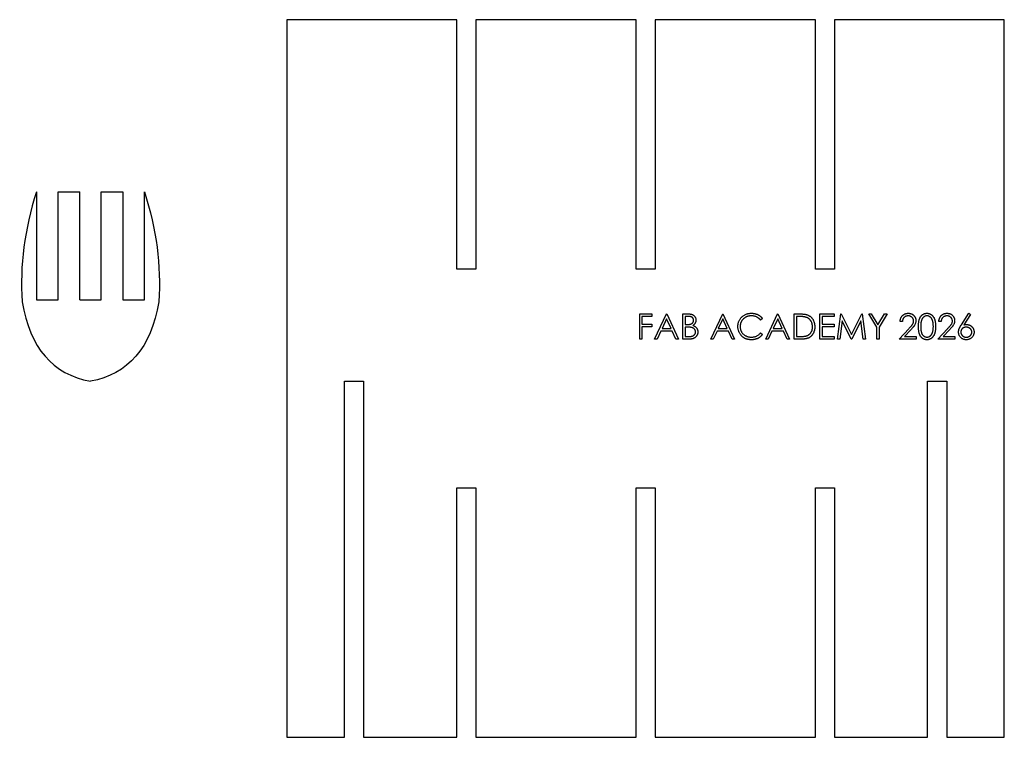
# Model space of a CAD drawing. Header units: millimetres. Extents: x 1 to 240, y 0 to 584.
import ezdxf

# ---------------------------------------------------------------- set-up
doc = ezdxf.new("R2010")
doc.units = ezdxf.units.MM

msp = doc.modelspace()

# ---------------------------------------------------------------- linework, layer by layer
at = {"color": 7, "linetype": 'Continuous', "lineweight": 25}
for p, q in [((91.14, 584.26), (67.55, 584.26)), ((67.55, 584.26), (67.55, 484.61)), ((91.14, 549.61), (91.14, 584.26)), ((93.79, 584.26), (93.79, 549.61)), ((116.05, 584.26), (93.79, 584.26)), ((116.05, 549.61), (116.05, 584.26)), ((118.7, 584.26), (118.7, 549.61)), ((140.97, 584.26), (118.7, 584.26)), ((140.97, 549.61), (140.97, 584.26)), ((143.62, 584.26), (143.62, 549.61)), ((167.2, 584.26), (143.62, 584.26)), ((167.2, 484.61), (167.2, 584.26)), ((32.78, 560.34), (32.78, 545.34)), ((35.78, 545.34), (35.78, 560.34)), ((35.78, 560.34), (38.78, 560.34)), ((38.78, 545.34), (38.78, 560.34)), ((41.78, 545.34), (41.78, 560.34)), ((41.78, 560.34), (44.78, 560.34)), ((44.78, 560.34), (44.78, 545.34)), ((47.78, 545.34), (47.78, 560.34)), ((93.79, 549.61), (91.14, 549.61)), ((118.7, 549.61), (116.05, 549.61)), ((143.62, 549.61), (140.97, 549.61)), ((32.78, 545.34), (35.78, 545.34)), ((38.78, 545.34), (41.78, 545.34)), ((44.78, 545.34), (47.78, 545.34)), ((116.56, 543.4), (118.26, 543.4)), ((116.56, 539.9), (116.56, 543.4)), ((118.26, 543.04), (116.87, 543.04)), ((116.87, 543.04), (116.87, 541.97)), ((118.26, 543.4), (118.26, 543.04)), ((118.62, 539.9), (120.28, 543.4)), ((120.28, 543.4), (120.33, 543.4)), ((120.33, 543.4), (121.94, 539.9)), ((122.57, 543.4), (123.25, 543.4)), ((122.57, 539.9), (122.57, 543.4)), ((123.31, 543.04), (122.88, 543.04)), ((122.88, 543.04), (122.88, 541.92)), ((126.43, 539.9), (128.09, 543.4)), ((128.09, 543.4), (128.13, 543.4)), ((128.13, 543.4), (129.75, 539.9)), ((134.06, 539.9), (135.72, 543.4)), ((135.72, 543.4), (135.76, 543.4)), ((135.76, 543.4), (137.38, 539.9)), ((138.01, 543.4), (138.71, 543.4)), ((138.01, 539.9), (138.01, 543.4)), ((138.57, 543.04), (138.32, 543.04)), ((138.32, 543.04), (138.32, 540.26)), ((141.6, 543.4), (143.57, 543.4)), ((141.6, 539.9), (141.6, 543.4)), ((143.57, 543.04), (141.91, 543.04)), ((141.91, 543.04), (141.91, 541.97)), ((143.57, 543.4), (143.57, 543.04)), ((144.02, 539.9), (144.48, 543.4)), ((144.48, 543.4), (144.53, 543.4)), ((144.53, 543.4), (145.97, 540.53)), ((145.97, 540.53), (147.41, 543.4)), ((147.41, 543.4), (147.46, 543.4)), ((147.46, 543.4), (147.92, 539.9)), ((148.37, 543.4), (148.73, 543.4)), ((149.49, 541.57), (148.37, 543.4)), ((148.73, 543.4), (149.65, 541.9)), ((149.65, 541.9), (150.57, 543.4)), ((150.93, 543.4), (149.81, 541.57)), ((150.57, 543.4), (150.93, 543.4)), ((161.24, 541.9), (162.28, 543.49)), ((162.52, 543.3), (161.6, 541.89)), ((162.28, 543.49), (162.52, 543.3)), ((116.87, 541.97), (118.26, 541.97)), ((118.26, 541.61), (116.87, 541.61)), ((116.87, 541.61), (116.87, 539.9)), ((118.26, 541.97), (118.26, 541.61)), ((120.3, 542.72), (119.67, 541.38)), ((120.92, 541.38), (120.3, 542.72)), ((122.88, 541.92), (123.1, 541.92)), ((123.09, 541.56), (122.88, 541.56)), ((122.88, 541.56), (122.88, 540.26)), ((128.11, 542.72), (127.48, 541.38)), ((128.73, 541.38), (128.11, 542.72)), ((133.61, 542.76), (133.33, 542.55)), ((135.74, 542.72), (135.1, 541.38)), ((136.35, 541.38), (135.74, 542.72)), ((141.91, 541.97), (143.57, 541.97)), ((143.57, 541.61), (141.91, 541.61)), ((141.91, 541.61), (141.91, 540.26)), ((143.57, 541.97), (143.57, 541.61)), ((144.67, 542.43), (144.34, 539.9)), ((145.94, 539.9), (144.67, 542.43)), ((147.27, 542.42), (146.01, 539.9)), ((147.61, 539.9), (147.27, 542.42)), ((149.49, 539.9), (149.49, 541.57)), ((149.81, 541.57), (149.81, 539.9)), ((153.04, 542.33), (152.72, 542.33)), ((158.42, 542.33), (158.11, 542.33)), ((119.5, 541.02), (118.97, 539.9)), ((121.08, 541.02), (119.5, 541.02)), ((119.67, 541.38), (120.92, 541.38)), ((121.6, 539.9), (121.08, 541.02)), ((122.88, 540.26), (123.33, 540.26)), ((127.3, 541.02), (126.77, 539.9)), ((128.89, 541.02), (127.3, 541.02)), ((127.48, 541.38), (128.73, 541.38)), ((129.41, 539.9), (128.89, 541.02)), ((133.33, 540.76), (133.61, 540.55)), ((134.93, 541.02), (134.4, 539.9)), ((136.52, 541.02), (134.93, 541.02)), ((135.1, 541.38), (136.35, 541.38)), ((137.04, 539.9), (136.52, 541.02)), ((138.32, 540.26), (138.72, 540.26)), ((141.91, 540.26), (143.57, 540.26)), ((143.57, 540.26), (143.57, 539.9)), ((152.59, 539.9), (153.95, 541.35)), ((154.22, 541.2), (153.34, 540.26)), ((153.34, 540.26), (154.97, 540.26)), ((154.97, 540.26), (154.97, 539.9)), ((157.97, 539.9), (159.33, 541.35)), ((159.6, 541.2), (158.72, 540.26)), ((158.72, 540.26), (160.35, 540.26)), ((160.35, 540.26), (160.35, 539.9)), ((116.87, 539.9), (116.56, 539.9)), ((118.97, 539.9), (118.62, 539.9)), ((121.94, 539.9), (121.6, 539.9)), ((123.52, 539.9), (122.57, 539.9)), ((126.77, 539.9), (126.43, 539.9)), ((129.75, 539.9), (129.41, 539.9)), ((134.4, 539.9), (134.06, 539.9)), ((137.38, 539.9), (137.04, 539.9)), ((139.09, 539.9), (138.01, 539.9)), ((143.57, 539.9), (141.6, 539.9)), ((144.34, 539.9), (144.02, 539.9)), ((146.01, 539.9), (145.94, 539.9)), ((147.92, 539.9), (147.61, 539.9)), ((149.81, 539.9), (149.49, 539.9)), ((154.97, 539.9), (152.59, 539.9)), ((160.35, 539.9), (157.97, 539.9)), ((75.55, 534.08), (78.2, 534.08)), ((75.55, 484.61), (75.55, 534.08)), ((78.2, 534.08), (78.2, 484.61)), ((156.55, 534.08), (159.2, 534.08)), ((156.55, 484.61), (156.55, 534.08)), ((159.2, 534.08), (159.2, 484.61)), ((91.14, 519.26), (93.79, 519.26)), ((91.14, 484.61), (91.14, 519.26)), ((93.79, 519.26), (93.79, 484.61)), ((116.05, 519.26), (118.7, 519.26)), ((116.05, 484.61), (116.05, 519.26)), ((118.7, 519.26), (118.7, 484.61)), ((140.97, 519.26), (143.62, 519.26)), ((140.97, 484.61), (140.97, 519.26)), ((143.62, 519.26), (143.62, 484.61)), ((67.55, 484.61), (75.55, 484.61)), ((78.2, 484.61), (91.14, 484.61)), ((93.79, 484.61), (116.05, 484.61)), ((118.7, 484.61), (140.97, 484.61)), ((143.62, 484.61), (156.55, 484.61)), ((159.2, 484.61), (167.2, 484.61))]:
    msp.add_line(p, q, dxfattribs=at)
for points in [[(32.78, 560.34), (31.11, 555.18), (30.45, 550.09), (30.79, 545.09)], [(47.78, 560.34), (49.44, 555.18), (50.11, 550.09), (49.76, 545.09)], [(30.79, 545.09), (31.87, 538.68), (35.03, 535), (40.28, 534.05)], [(49.76, 545.09), (48.69, 538.68), (45.52, 535), (40.28, 534.05)]]:
    msp.add_open_spline(points, degree=3, dxfattribs=at)
for points, knots in [([(123.25, 543.4), (123.29, 543.4), (123.35, 543.4), (123.45, 543.4), (123.53, 543.39), (123.62, 543.38), (123.69, 543.36), (123.76, 543.35), (123.83, 543.33), (123.9, 543.3), (123.99, 543.25), (124.09, 543.18), (124.17, 543.09), (124.24, 543), (124.3, 542.89), (124.34, 542.78), (124.36, 542.66), (124.36, 542.58), (124.37, 542.54)], [0, 0, 0, 0, 0.062594, 0.121323, 0.17668, 0.228365, 0.276868, 0.321879, 0.364099, 0.403356, 0.477968, 0.550535, 0.623584, 0.698175, 0.773354, 0.847281, 0.922818, 1, 1, 1, 1]), ([(124.05, 542.53), (124.05, 542.55), (124.05, 542.59), (124.04, 542.64), (124.03, 542.69), (124.01, 542.74), (123.98, 542.79), (123.95, 542.83), (123.92, 542.87), (123.87, 542.91), (123.83, 542.94), (123.77, 542.97), (123.71, 542.99), (123.64, 543.01), (123.57, 543.03), (123.49, 543.04), (123.4, 543.04), (123.34, 543.04), (123.31, 543.04)], [0, 0, 0, 0, 0.057003, 0.111818, 0.164402, 0.21587, 0.266841, 0.317479, 0.369902, 0.4234, 0.479718, 0.539241, 0.602431, 0.67103, 0.744485, 0.823454, 0.90874, 1, 1, 1, 1]), ([(130.2, 541.67), (130.2, 541.74), (130.2, 541.86), (130.23, 542.04), (130.27, 542.22), (130.33, 542.38), (130.41, 542.54), (130.5, 542.69), (130.61, 542.84), (130.73, 542.97), (130.87, 543.09), (131.02, 543.2), (131.18, 543.29), (131.34, 543.36), (131.51, 543.42), (131.7, 543.46), (131.89, 543.49), (132.02, 543.49), (132.08, 543.49)], [0, 0, 0, 0, 0.064558, 0.127014, 0.187955, 0.248014, 0.307748, 0.368235, 0.42947, 0.492743, 0.556258, 0.618217, 0.679655, 0.741246, 0.803415, 0.866815, 0.932328, 1, 1, 1, 1]), ([(132.06, 543.13), (132.03, 543.13), (131.96, 543.13), (131.85, 543.12), (131.75, 543.11), (131.65, 543.08), (131.55, 543.06), (131.46, 543.02), (131.37, 542.98), (131.27, 542.94), (131.19, 542.88), (131.1, 542.83), (131.02, 542.77), (130.95, 542.7), (130.88, 542.63), (130.82, 542.56), (130.76, 542.48), (130.71, 542.4), (130.66, 542.32), (130.62, 542.23), (130.59, 542.14), (130.56, 542.05), (130.54, 541.95), (130.52, 541.85), (130.51, 541.75), (130.51, 541.68), (130.51, 541.65)], [0, 0, 0, 0, 0.043955, 0.087502, 0.130463, 0.172752, 0.215403, 0.25765, 0.300153, 0.343121, 0.385925, 0.427686, 0.468818, 0.509492, 0.549883, 0.58998, 0.630405, 0.670869, 0.711384, 0.751627, 0.791776, 0.832459, 0.873319, 0.914543, 0.956924, 1, 1, 1, 1]), ([(133.33, 542.55), (133.31, 542.57), (133.28, 542.62), (133.21, 542.69), (133.15, 542.75), (133.08, 542.8), (133.01, 542.85), (132.93, 542.9), (132.86, 542.95), (132.75, 543), (132.61, 543.05), (132.43, 543.1), (132.25, 543.13), (132.13, 543.13), (132.06, 543.13)], [0, 0, 0, 0, 0.063163, 0.125475, 0.187121, 0.248294, 0.309295, 0.36985, 0.430973, 0.492456, 0.616148, 0.740844, 0.868183, 1, 1, 1, 1]), ([(132.08, 543.49), (132.12, 543.49), (132.2, 543.49), (132.32, 543.48), (132.43, 543.47), (132.55, 543.45), (132.65, 543.42), (132.76, 543.38), (132.86, 543.35), (132.96, 543.3), (133.06, 543.25), (133.15, 543.19), (133.24, 543.13), (133.32, 543.07), (133.4, 543), (133.48, 542.93), (133.54, 542.85), (133.59, 542.79), (133.61, 542.76)], [0, 0, 0, 0, 0.0685475, 0.1356829, 0.201215, 0.2656822, 0.3292668, 0.3923954, 0.4550698, 0.5171269, 0.57879, 0.6397399, 0.7001915, 0.7598062, 0.8196283, 0.8793548, 0.9395116, 1, 1, 1, 1]), ([(139.64, 542.95), (139.61, 542.95), (139.55, 542.97), (139.45, 542.99), (139.33, 543.01), (139.21, 543.02), (139.06, 543.03), (138.91, 543.04), (138.74, 543.04), (138.63, 543.04), (138.57, 543.04)], [0, 0, 0, 0, 0.084319, 0.179285, 0.286583, 0.405111, 0.535593, 0.67819, 0.832976, 1, 1, 1, 1]), ([(138.71, 543.4), (138.77, 543.4), (138.89, 543.4), (139.06, 543.4), (139.22, 543.39), (139.37, 543.37), (139.5, 543.36), (139.62, 543.33), (139.73, 543.31), (139.79, 543.29), (139.82, 543.28)], [0, 0, 0, 0, 0.164289, 0.317406, 0.458844, 0.589367, 0.707831, 0.81577, 0.91288, 1, 1, 1, 1]), ([(140.56, 541.61), (140.56, 541.65), (140.56, 541.73), (140.55, 541.85), (140.53, 541.96), (140.5, 542.07), (140.47, 542.18), (140.43, 542.28), (140.38, 542.37), (140.32, 542.46), (140.26, 542.55), (140.19, 542.62), (140.11, 542.7), (140.03, 542.76), (139.94, 542.82), (139.85, 542.87), (139.75, 542.91), (139.68, 542.93), (139.64, 542.95)], [0, 0, 0, 0, 0.070151, 0.137813, 0.203226, 0.267174, 0.330024, 0.391794, 0.453084, 0.514334, 0.575, 0.634865, 0.694116, 0.753442, 0.813126, 0.87408, 0.936007, 1, 1, 1, 1]), ([(139.82, 543.28), (139.86, 543.26), (139.94, 543.23), (140.06, 543.17), (140.17, 543.11), (140.27, 543.03), (140.36, 542.95), (140.45, 542.86), (140.53, 542.76), (140.6, 542.66), (140.67, 542.55), (140.72, 542.43), (140.77, 542.3), (140.81, 542.18), (140.84, 542.04), (140.86, 541.9), (140.88, 541.76), (140.88, 541.66), (140.88, 541.61)], [0, 0, 0, 0, 0.061545, 0.121694, 0.181155, 0.239875, 0.298702, 0.357647, 0.417605, 0.478494, 0.540407, 0.602345, 0.665004, 0.728559, 0.793651, 0.860534, 0.929236, 1, 1, 1, 1]), ([(152.72, 542.33), (152.73, 542.37), (152.73, 542.45), (152.75, 542.57), (152.78, 542.68), (152.81, 542.79), (152.86, 542.89), (152.92, 542.99), (152.99, 543.08), (153.06, 543.17), (153.14, 543.24), (153.23, 543.31), (153.33, 543.37), (153.43, 543.41), (153.53, 543.45), (153.64, 543.47), (153.75, 543.49), (153.83, 543.49), (153.87, 543.49)], [0, 0, 0, 0, 0.0687908, 0.1351033, 0.1989787, 0.2619043, 0.323495, 0.3851954, 0.4469692, 0.5097648, 0.5722506, 0.6334052, 0.6932512, 0.7525832, 0.8125793, 0.8732751, 0.9355499, 1, 1, 1, 1]), ([(153.85, 543.13), (153.82, 543.13), (153.77, 543.13), (153.69, 543.12), (153.61, 543.1), (153.54, 543.08), (153.47, 543.05), (153.41, 543.02), (153.35, 542.97), (153.29, 542.92), (153.24, 542.87), (153.19, 542.81), (153.15, 542.74), (153.12, 542.67), (153.09, 542.59), (153.06, 542.51), (153.05, 542.42), (153.04, 542.36), (153.04, 542.33)], [0, 0, 0, 0, 0.064439, 0.126547, 0.186887, 0.245878, 0.304041, 0.362191, 0.420976, 0.48066, 0.5406, 0.600689, 0.661936, 0.724443, 0.789038, 0.856314, 0.926352, 1, 1, 1, 1]), ([(154.61, 542.42), (154.61, 542.45), (154.61, 542.49), (154.6, 542.56), (154.58, 542.63), (154.56, 542.69), (154.52, 542.76), (154.49, 542.81), (154.44, 542.87), (154.39, 542.92), (154.33, 542.97), (154.27, 543.02), (154.21, 543.05), (154.14, 543.08), (154.07, 543.11), (154, 543.12), (153.93, 543.13), (153.88, 543.13), (153.85, 543.13)], [0, 0, 0, 0, 0.061965, 0.122122, 0.180988, 0.239933, 0.299906, 0.359989, 0.421776, 0.486576, 0.551535, 0.615018, 0.677259, 0.73973, 0.80305, 0.866495, 0.931973, 1, 1, 1, 1]), ([(153.87, 543.49), (153.9, 543.49), (153.98, 543.49), (154.09, 543.47), (154.19, 543.45), (154.29, 543.42), (154.39, 543.37), (154.47, 543.32), (154.56, 543.26), (154.63, 543.18), (154.7, 543.11), (154.76, 543.02), (154.81, 542.94), (154.85, 542.85), (154.88, 542.75), (154.91, 542.66), (154.92, 542.55), (154.92, 542.49), (154.92, 542.45)], [0, 0, 0, 0, 0.069475, 0.136517, 0.200789, 0.26383, 0.325735, 0.387291, 0.449509, 0.512968, 0.576275, 0.63758, 0.697903, 0.757172, 0.816599, 0.876653, 0.93729, 1, 1, 1, 1]), ([(155.28, 541.65), (155.28, 541.71), (155.28, 541.82), (155.29, 541.98), (155.3, 542.12), (155.32, 542.26), (155.34, 542.39), (155.36, 542.51), (155.39, 542.62), (155.43, 542.72), (155.47, 542.81), (155.51, 542.9), (155.56, 542.98), (155.61, 543.06), (155.66, 543.13), (155.72, 543.19), (155.78, 543.25), (155.85, 543.3), (155.92, 543.34), (155.99, 543.38), (156.06, 543.42), (156.13, 543.44), (156.21, 543.47), (156.29, 543.48), (156.37, 543.49), (156.42, 543.49), (156.45, 543.49)], [0, 0, 0, 0, 0.068595, 0.133246, 0.194313, 0.251279, 0.304513, 0.354235, 0.400481, 0.443411, 0.484015, 0.523252, 0.561042, 0.5979, 0.633518, 0.668314, 0.702496, 0.736685, 0.770293, 0.803437, 0.835913, 0.86846, 0.900847, 0.933467, 0.966258, 1, 1, 1, 1]), ([(156.46, 543.13), (156.42, 543.13), (156.35, 543.13), (156.23, 543.1), (156.12, 543.05), (156.04, 542.99), (155.97, 542.94), (155.92, 542.9), (155.88, 542.85), (155.84, 542.79), (155.8, 542.73), (155.76, 542.67), (155.73, 542.6), (155.7, 542.53), (155.68, 542.45), (155.66, 542.36), (155.64, 542.27), (155.62, 542.16), (155.61, 542.05), (155.6, 541.92), (155.6, 541.79), (155.6, 541.7), (155.6, 541.65)], [0, 0, 0, 0, 0.060387, 0.120883, 0.182755, 0.247811, 0.281299, 0.315088, 0.349702, 0.384857, 0.420966, 0.458511, 0.497175, 0.537602, 0.580503, 0.627468, 0.678388, 0.733983, 0.793747, 0.857714, 0.926698, 1, 1, 1, 1]), ([(156.45, 543.49), (156.48, 543.49), (156.54, 543.49), (156.62, 543.48), (156.7, 543.47), (156.77, 543.44), (156.85, 543.42), (156.92, 543.38), (157, 543.34), (157.07, 543.3), (157.13, 543.24), (157.2, 543.19), (157.26, 543.12), (157.31, 543.05), (157.37, 542.97), (157.42, 542.89), (157.46, 542.8), (157.5, 542.71), (157.54, 542.6), (157.57, 542.49), (157.6, 542.37), (157.62, 542.24), (157.64, 542.11), (157.65, 541.96), (157.66, 541.81), (157.66, 541.71), (157.66, 541.65)], [0, 0, 0, 0, 0.033788, 0.067194, 0.099862, 0.132567, 0.165151, 0.197913, 0.231319, 0.265083, 0.299255, 0.334399, 0.369943, 0.406284, 0.444064, 0.482998, 0.523354, 0.565537, 0.609613, 0.656391, 0.705885, 0.758325, 0.813832, 0.872795, 0.934722, 1, 1, 1, 1]), ([(157.35, 541.65), (157.35, 541.69), (157.34, 541.78), (157.34, 541.9), (157.33, 542.01), (157.32, 542.12), (157.3, 542.22), (157.28, 542.32), (157.26, 542.41), (157.23, 542.5), (157.2, 542.58), (157.16, 542.65), (157.13, 542.72), (157.09, 542.78), (157.05, 542.84), (157, 542.89), (156.95, 542.94), (156.89, 542.99), (156.8, 543.05), (156.69, 543.1), (156.58, 543.13), (156.5, 543.13), (156.46, 543.13)], [0, 0, 0, 0, 0.065681, 0.128486, 0.188175, 0.245106, 0.299448, 0.350823, 0.399942, 0.446672, 0.491255, 0.533376, 0.573853, 0.612526, 0.649597, 0.685532, 0.720106, 0.753838, 0.818925, 0.880493, 0.940311, 1, 1, 1, 1]), ([(158.11, 542.33), (158.11, 542.37), (158.12, 542.45), (158.13, 542.57), (158.16, 542.68), (158.2, 542.79), (158.25, 542.89), (158.3, 542.99), (158.37, 543.08), (158.45, 543.17), (158.53, 543.24), (158.62, 543.31), (158.71, 543.37), (158.81, 543.41), (158.91, 543.45), (159.02, 543.47), (159.13, 543.49), (159.21, 543.49), (159.25, 543.49)], [0, 0, 0, 0, 0.068791, 0.135103, 0.198979, 0.261904, 0.323495, 0.385195, 0.446969, 0.509765, 0.572251, 0.633405, 0.693251, 0.752583, 0.812579, 0.873275, 0.93555, 1, 1, 1, 1]), ([(159.23, 543.13), (159.21, 543.13), (159.15, 543.13), (159.07, 543.12), (159, 543.1), (158.93, 543.08), (158.86, 543.05), (158.79, 543.02), (158.73, 542.97), (158.68, 542.92), (158.62, 542.87), (158.58, 542.81), (158.54, 542.74), (158.5, 542.67), (158.47, 542.59), (158.45, 542.51), (158.43, 542.42), (158.43, 542.36), (158.42, 542.33)], [0, 0, 0, 0, 0.064439, 0.126547, 0.186887, 0.245878, 0.304041, 0.362191, 0.420976, 0.48066, 0.5406, 0.600689, 0.661936, 0.724443, 0.789038, 0.856314, 0.926352, 1, 1, 1, 1]), ([(159.99, 542.42), (159.99, 542.45), (159.99, 542.49), (159.98, 542.56), (159.96, 542.63), (159.94, 542.69), (159.91, 542.76), (159.87, 542.81), (159.83, 542.87), (159.77, 542.92), (159.72, 542.97), (159.66, 543.02), (159.6, 543.05), (159.53, 543.08), (159.46, 543.11), (159.39, 543.12), (159.31, 543.13), (159.26, 543.13), (159.23, 543.13)], [0, 0, 0, 0, 0.061965, 0.122122, 0.180988, 0.239933, 0.299906, 0.359989, 0.421776, 0.486576, 0.551535, 0.615018, 0.677259, 0.73973, 0.80305, 0.866495, 0.931973, 1, 1, 1, 1]), ([(159.25, 543.49), (159.29, 543.49), (159.36, 543.49), (159.47, 543.47), (159.58, 543.45), (159.68, 543.42), (159.77, 543.37), (159.86, 543.32), (159.94, 543.26), (160.02, 543.18), (160.08, 543.11), (160.14, 543.02), (160.19, 542.94), (160.24, 542.85), (160.27, 542.75), (160.29, 542.66), (160.3, 542.55), (160.31, 542.49), (160.31, 542.45)], [0, 0, 0, 0, 0.069475, 0.136517, 0.200789, 0.26383, 0.325735, 0.387291, 0.449509, 0.512968, 0.576275, 0.63758, 0.697903, 0.757172, 0.816599, 0.876653, 0.93729, 1, 1, 1, 1]), ([(123.75, 541.52), (123.73, 541.53), (123.69, 541.53), (123.63, 541.54), (123.56, 541.55), (123.49, 541.55), (123.4, 541.56), (123.31, 541.56), (123.2, 541.56), (123.13, 541.56), (123.09, 541.56)], [0, 0, 0, 0, 0.0793065, 0.1719528, 0.2770565, 0.3947306, 0.5261773, 0.6713448, 0.8292853, 1, 1, 1, 1]), ([(123.1, 541.92), (123.13, 541.92), (123.19, 541.92), (123.27, 541.93), (123.35, 541.93), (123.43, 541.94), (123.49, 541.95), (123.55, 541.96), (123.61, 541.97), (123.67, 541.99), (123.75, 542.03), (123.82, 542.08), (123.89, 542.13), (123.95, 542.2), (123.99, 542.28), (124.03, 542.36), (124.05, 542.44), (124.05, 542.5), (124.05, 542.53)], [0, 0, 0, 0, 0.072301, 0.1397, 0.202289, 0.2606, 0.31319, 0.361739, 0.405706, 0.44554, 0.518832, 0.589778, 0.658867, 0.72843, 0.797283, 0.864815, 0.931364, 1, 1, 1, 1]), ([(124.37, 542.54), (124.36, 542.5), (124.36, 542.42), (124.34, 542.31), (124.31, 542.2), (124.26, 542.1), (124.21, 542.01), (124.14, 541.93), (124.05, 541.85), (123.99, 541.81), (123.96, 541.79)], [0, 0, 0, 0, 0.1305691, 0.2565806, 0.3805516, 0.5036229, 0.6257393, 0.7475486, 0.8717661, 1, 1, 1, 1]), ([(123.96, 541.79), (124, 541.78), (124.08, 541.75), (124.18, 541.69), (124.27, 541.64), (124.35, 541.58), (124.41, 541.51), (124.47, 541.44), (124.52, 541.36), (124.56, 541.28), (124.59, 541.19), (124.62, 541.09), (124.63, 541), (124.63, 540.93), (124.63, 540.9)], [0, 0, 0, 0, 0.106057, 0.202914, 0.2903, 0.370223, 0.446384, 0.521397, 0.598291, 0.676142, 0.755529, 0.834887, 0.916646, 1, 1, 1, 1]), ([(130.64, 540.43), (130.61, 540.47), (130.54, 540.56), (130.45, 540.7), (130.37, 540.84), (130.31, 541), (130.26, 541.16), (130.22, 541.32), (130.2, 541.5), (130.2, 541.61), (130.2, 541.67)], [0, 0, 0, 0, 0.124329, 0.247156, 0.36878, 0.490734, 0.613614, 0.738958, 0.867311, 1, 1, 1, 1]), ([(130.51, 541.65), (130.51, 541.6), (130.52, 541.5), (130.54, 541.35), (130.57, 541.2), (130.62, 541.07), (130.68, 540.94), (130.76, 540.82), (130.85, 540.7), (130.96, 540.59), (131.07, 540.49), (131.19, 540.41), (131.33, 540.34), (131.46, 540.28), (131.61, 540.23), (131.76, 540.2), (131.92, 540.18), (132.03, 540.17), (132.08, 540.17)], [0, 0, 0, 0, 0.064323, 0.12629, 0.186726, 0.246146, 0.305576, 0.365429, 0.426326, 0.48884, 0.551725, 0.613919, 0.675484, 0.737334, 0.800229, 0.864502, 0.931041, 1, 1, 1, 1]), ([(140.88, 541.61), (140.88, 541.57), (140.88, 541.48), (140.87, 541.35), (140.85, 541.23), (140.82, 541.11), (140.79, 541), (140.75, 540.89), (140.71, 540.78), (140.66, 540.68), (140.6, 540.59), (140.54, 540.5), (140.47, 540.41), (140.4, 540.34), (140.33, 540.26), (140.25, 540.2), (140.17, 540.14), (140.08, 540.09), (139.99, 540.05), (139.89, 540.01), (139.77, 539.98), (139.66, 539.95), (139.53, 539.93), (139.39, 539.91), (139.24, 539.9), (139.14, 539.9), (139.09, 539.9)], [0, 0, 0, 0, 0.0460807, 0.0908068, 0.1342953, 0.1770244, 0.2188227, 0.2602441, 0.3010799, 0.3416139, 0.3815834, 0.4201196, 0.4580746, 0.4947385, 0.5311946, 0.5669337, 0.6027127, 0.6383266, 0.6748532, 0.7134674, 0.7544418, 0.7978154, 0.8439895, 0.8930716, 0.9449633, 1, 1, 1, 1]), ([(139.72, 540.35), (139.75, 540.36), (139.82, 540.38), (139.91, 540.42), (139.99, 540.47), (140.07, 540.53), (140.15, 540.59), (140.22, 540.65), (140.28, 540.73), (140.34, 540.81), (140.39, 540.89), (140.44, 540.98), (140.48, 541.07), (140.51, 541.17), (140.53, 541.27), (140.55, 541.38), (140.56, 541.49), (140.56, 541.57), (140.56, 541.61)], [0, 0, 0, 0, 0.062415, 0.123338, 0.183125, 0.241783, 0.300579, 0.35968, 0.418882, 0.479531, 0.540851, 0.602303, 0.664463, 0.727806, 0.792895, 0.859672, 0.928464, 1, 1, 1, 1]), ([(153.95, 541.35), (153.98, 541.39), (154.04, 541.45), (154.13, 541.55), (154.21, 541.64), (154.29, 541.72), (154.35, 541.8), (154.4, 541.87), (154.45, 541.93), (154.49, 542), (154.54, 542.09), (154.58, 542.2), (154.6, 542.31), (154.61, 542.39), (154.61, 542.42)], [0, 0, 0, 0, 0.110803, 0.212829, 0.306101, 0.390647, 0.466924, 0.534481, 0.593587, 0.644557, 0.7362, 0.825024, 0.911986, 1, 1, 1, 1]), ([(154.92, 542.45), (154.92, 542.4), (154.92, 542.31), (154.89, 542.16), (154.84, 542.03), (154.79, 541.92), (154.74, 541.83), (154.69, 541.75), (154.63, 541.67), (154.56, 541.59), (154.49, 541.5), (154.41, 541.4), (154.31, 541.3), (154.25, 541.23), (154.22, 541.2)], [0, 0, 0, 0, 0.098684, 0.195635, 0.292817, 0.391719, 0.444828, 0.504322, 0.570433, 0.642613, 0.72234, 0.807957, 0.900488, 1, 1, 1, 1]), ([(156.45, 539.81), (156.42, 539.81), (156.37, 539.81), (156.29, 539.82), (156.21, 539.84), (156.13, 539.86), (156.06, 539.89), (155.99, 539.92), (155.92, 539.96), (155.85, 540.01), (155.78, 540.06), (155.72, 540.11), (155.66, 540.18), (155.61, 540.25), (155.56, 540.32), (155.51, 540.4), (155.47, 540.49), (155.43, 540.58), (155.4, 540.68), (155.36, 540.79), (155.34, 540.91), (155.32, 541.04), (155.3, 541.18), (155.29, 541.33), (155.28, 541.49), (155.28, 541.6), (155.28, 541.65)], [0, 0, 0, 0, 0.033787, 0.066622, 0.099285, 0.131361, 0.163585, 0.196104, 0.228902, 0.262158, 0.295991, 0.330218, 0.36506, 0.400951, 0.43762, 0.475708, 0.515381, 0.556414, 0.599765, 0.646424, 0.696431, 0.749782, 0.806573, 0.867436, 0.931887, 1, 1, 1, 1]), ([(155.6, 541.65), (155.6, 541.61), (155.6, 541.52), (155.6, 541.38), (155.61, 541.26), (155.62, 541.15), (155.64, 541.04), (155.65, 540.94), (155.68, 540.86), (155.7, 540.78), (155.73, 540.7), (155.76, 540.64), (155.8, 540.57), (155.83, 540.51), (155.88, 540.46), (155.92, 540.41), (155.97, 540.37), (156.03, 540.31), (156.12, 540.26), (156.23, 540.21), (156.35, 540.18), (156.42, 540.17), (156.46, 540.17)], [0, 0, 0, 0, 0.072951, 0.141584, 0.205926, 0.265301, 0.320597, 0.371817, 0.41879, 0.461699, 0.502134, 0.540804, 0.578181, 0.614297, 0.649678, 0.684299, 0.718359, 0.752081, 0.817652, 0.879722, 0.939966, 1, 1, 1, 1]), ([(157.66, 541.65), (157.66, 541.6), (157.66, 541.49), (157.65, 541.34), (157.64, 541.2), (157.62, 541.06), (157.6, 540.93), (157.57, 540.82), (157.54, 540.7), (157.5, 540.6), (157.46, 540.51), (157.42, 540.42), (157.37, 540.34), (157.32, 540.26), (157.26, 540.19), (157.2, 540.12), (157.14, 540.06), (157.07, 540.01), (157, 539.96), (156.93, 539.92), (156.85, 539.89), (156.78, 539.86), (156.7, 539.84), (156.62, 539.82), (156.54, 539.81), (156.48, 539.81), (156.45, 539.81)], [0, 0, 0, 0, 0.065063, 0.126773, 0.185516, 0.240765, 0.29298, 0.34225, 0.388919, 0.432776, 0.474628, 0.514775, 0.553606, 0.591426, 0.628028, 0.663804, 0.698984, 0.733591, 0.767628, 0.801208, 0.834264, 0.866981, 0.89972, 0.932702, 0.966176, 1, 1, 1, 1]), ([(157.21, 540.77), (157.22, 540.8), (157.25, 540.87), (157.27, 540.97), (157.29, 541.07), (157.31, 541.18), (157.33, 541.29), (157.34, 541.41), (157.34, 541.53), (157.35, 541.61), (157.35, 541.65)], [0, 0, 0, 0, 0.110588, 0.224542, 0.342503, 0.464324, 0.590756, 0.722227, 0.858843, 1, 1, 1, 1]), ([(159.33, 541.35), (159.36, 541.39), (159.43, 541.45), (159.52, 541.55), (159.6, 541.64), (159.67, 541.72), (159.73, 541.8), (159.79, 541.87), (159.83, 541.93), (159.88, 542), (159.93, 542.09), (159.96, 542.2), (159.99, 542.31), (159.99, 542.39), (159.99, 542.42)], [0, 0, 0, 0, 0.110803, 0.212829, 0.306101, 0.390647, 0.466924, 0.534481, 0.593587, 0.644557, 0.7362, 0.825024, 0.911986, 1, 1, 1, 1]), ([(160.31, 542.45), (160.31, 542.4), (160.3, 542.31), (160.27, 542.16), (160.23, 542.03), (160.18, 541.92), (160.12, 541.83), (160.07, 541.75), (160.01, 541.67), (159.95, 541.59), (159.87, 541.5), (159.79, 541.4), (159.7, 541.3), (159.63, 541.23), (159.6, 541.2)], [0, 0, 0, 0, 0.098684, 0.195635, 0.292817, 0.391719, 0.444828, 0.504322, 0.570433, 0.642613, 0.72234, 0.807957, 0.900488, 1, 1, 1, 1]), ([(160.85, 540.88), (160.85, 540.91), (160.85, 540.99), (160.87, 541.1), (160.89, 541.21), (160.92, 541.31), (160.96, 541.39), (160.98, 541.45), (161.02, 541.52), (161.05, 541.59), (161.09, 541.66), (161.14, 541.74), (161.19, 541.82), (161.22, 541.87), (161.24, 541.9)], [0, 0, 0, 0, 0.097818, 0.199726, 0.305276, 0.415811, 0.474472, 0.537274, 0.603657, 0.674299, 0.749834, 0.828598, 0.912378, 1, 1, 1, 1]), ([(161.9, 541.56), (161.87, 541.56), (161.82, 541.56), (161.74, 541.55), (161.67, 541.54), (161.6, 541.51), (161.53, 541.48), (161.47, 541.45), (161.42, 541.41), (161.36, 541.36), (161.32, 541.31), (161.27, 541.25), (161.24, 541.2), (161.21, 541.14), (161.19, 541.07), (161.17, 541.01), (161.16, 540.94), (161.16, 540.89), (161.16, 540.87)], [0, 0, 0, 0, 0.07056, 0.138438, 0.203696, 0.266665, 0.328947, 0.390995, 0.45296, 0.516019, 0.578163, 0.639132, 0.69852, 0.757432, 0.816497, 0.876336, 0.936852, 1, 1, 1, 1]), ([(161.6, 541.89), (161.66, 541.9), (161.78, 541.92), (161.9, 541.92), (161.96, 541.92)], [0, 0, 0, 0, 0.5126593, 1, 1, 1, 1]), ([(162.69, 540.87), (162.69, 540.89), (162.68, 540.94), (162.67, 541.01), (162.66, 541.07), (162.63, 541.14), (162.6, 541.2), (162.56, 541.25), (162.51, 541.31), (162.45, 541.36), (162.4, 541.41), (162.33, 541.45), (162.27, 541.48), (162.2, 541.51), (162.13, 541.54), (162.05, 541.55), (161.98, 541.56), (161.92, 541.56), (161.9, 541.56)], [0, 0, 0, 0, 0.0611721, 0.1200609, 0.1783249, 0.2363885, 0.2950942, 0.354914, 0.4169626, 0.4809331, 0.5461369, 0.6096005, 0.6733772, 0.7364581, 0.8003163, 0.8647033, 0.9316475, 1, 1, 1, 1]), ([(161.96, 541.92), (162, 541.92), (162.07, 541.92), (162.17, 541.9), (162.27, 541.88), (162.36, 541.85), (162.45, 541.81), (162.54, 541.76), (162.62, 541.69), (162.7, 541.62), (162.77, 541.55), (162.83, 541.47), (162.88, 541.38), (162.93, 541.29), (162.96, 541.19), (162.98, 541.09), (163, 540.99), (163, 540.92), (163, 540.89)], [0, 0, 0, 0, 0.065259, 0.128035, 0.189723, 0.250625, 0.311253, 0.372596, 0.434784, 0.498859, 0.562905, 0.625351, 0.686547, 0.747175, 0.808482, 0.870687, 0.934313, 1, 1, 1, 1]), ([(123.33, 540.26), (123.36, 540.26), (123.43, 540.26), (123.51, 540.27), (123.6, 540.27), (123.67, 540.28), (123.74, 540.29), (123.81, 540.3), (123.86, 540.32), (123.93, 540.34), (124, 540.37), (124.08, 540.43), (124.15, 540.49), (124.21, 540.56), (124.26, 540.64), (124.29, 540.72), (124.32, 540.81), (124.32, 540.87), (124.32, 540.9)], [0, 0, 0, 0, 0.072502, 0.139739, 0.201795, 0.259822, 0.312206, 0.360773, 0.40454, 0.443698, 0.516841, 0.587874, 0.657965, 0.728969, 0.799308, 0.866636, 0.933116, 1, 1, 1, 1]), ([(124.63, 540.9), (124.63, 540.86), (124.63, 540.79), (124.62, 540.7), (124.59, 540.6), (124.56, 540.51), (124.52, 540.42), (124.46, 540.34), (124.4, 540.26), (124.33, 540.19), (124.25, 540.12), (124.17, 540.06), (124.07, 540.01), (123.98, 539.97), (123.87, 539.94), (123.76, 539.92), (123.64, 539.9), (123.56, 539.9), (123.52, 539.9)], [0, 0, 0, 0, 0.06116, 0.120335, 0.17818, 0.235235, 0.292683, 0.351186, 0.410457, 0.47172, 0.533761, 0.595739, 0.657888, 0.721295, 0.786823, 0.854686, 0.925478, 1, 1, 1, 1]), ([(124.32, 540.9), (124.32, 540.91), (124.32, 540.95), (124.31, 541.01), (124.3, 541.06), (124.28, 541.11), (124.26, 541.16), (124.23, 541.2), (124.2, 541.25), (124.16, 541.31), (124.09, 541.37), (123.99, 541.44), (123.87, 541.49), (123.79, 541.51), (123.75, 541.52)], [0, 0, 0, 0, 0.060287, 0.119602, 0.177503, 0.235143, 0.292133, 0.350871, 0.410098, 0.470732, 0.594829, 0.722579, 0.856691, 1, 1, 1, 1]), ([(132.09, 539.81), (132.05, 539.81), (131.97, 539.81), (131.86, 539.82), (131.76, 539.83), (131.65, 539.85), (131.55, 539.87), (131.45, 539.9), (131.36, 539.93), (131.27, 539.96), (131.18, 540.01), (131.09, 540.05), (131.01, 540.1), (130.93, 540.16), (130.85, 540.22), (130.78, 540.28), (130.71, 540.35), (130.66, 540.4), (130.64, 540.43)], [0, 0, 0, 0, 0.069663, 0.13775, 0.203917, 0.26878, 0.332414, 0.394754, 0.45618, 0.516996, 0.577396, 0.637198, 0.696999, 0.756756, 0.816554, 0.876948, 0.938132, 1, 1, 1, 1]), ([(132.08, 540.17), (132.15, 540.17), (132.27, 540.18), (132.44, 540.21), (132.61, 540.25), (132.77, 540.31), (132.93, 540.4), (133.07, 540.5), (133.21, 540.62), (133.29, 540.71), (133.33, 540.76)], [0, 0, 0, 0, 0.128515, 0.252949, 0.374755, 0.49594, 0.617181, 0.740909, 0.867811, 1, 1, 1, 1]), ([(133.61, 540.55), (133.59, 540.52), (133.54, 540.46), (133.47, 540.38), (133.4, 540.31), (133.32, 540.24), (133.23, 540.17), (133.15, 540.11), (133.05, 540.05), (132.96, 540), (132.86, 539.96), (132.76, 539.92), (132.65, 539.89), (132.54, 539.86), (132.43, 539.84), (132.32, 539.82), (132.2, 539.81), (132.13, 539.81), (132.09, 539.81)], [0, 0, 0, 0, 0.061674, 0.123053, 0.183475, 0.243727, 0.304279, 0.364863, 0.425946, 0.487391, 0.54922, 0.611144, 0.673529, 0.736961, 0.800785, 0.866013, 0.932101, 1, 1, 1, 1]), ([(138.72, 540.26), (138.78, 540.26), (138.89, 540.26), (139.05, 540.27), (139.2, 540.27), (139.33, 540.28), (139.45, 540.3), (139.55, 540.31), (139.64, 540.33), (139.7, 540.34), (139.72, 540.35)], [0, 0, 0, 0, 0.171901, 0.330628, 0.475549, 0.606746, 0.725024, 0.829742, 0.921323, 1, 1, 1, 1]), ([(156.46, 540.17), (156.5, 540.17), (156.58, 540.18), (156.69, 540.21), (156.8, 540.25), (156.89, 540.31), (156.95, 540.36), (157, 540.41), (157.04, 540.46), (157.08, 540.51), (157.12, 540.57), (157.16, 540.63), (157.19, 540.7), (157.2, 540.75), (157.21, 540.77)], [0, 0, 0, 0, 0.112813, 0.225394, 0.339595, 0.459675, 0.521735, 0.583926, 0.648174, 0.713881, 0.781004, 0.851451, 0.924051, 1, 1, 1, 1]), ([(161.91, 539.81), (161.86, 539.81), (161.77, 539.82), (161.63, 539.84), (161.5, 539.89), (161.37, 539.95), (161.25, 540.02), (161.15, 540.12), (161.06, 540.22), (160.98, 540.34), (160.92, 540.47), (160.88, 540.6), (160.85, 540.74), (160.85, 540.83), (160.85, 540.88)], [0, 0, 0, 0, 0.084335, 0.167052, 0.249566, 0.33274, 0.415915, 0.497828, 0.580373, 0.6646, 0.749467, 0.83251, 0.915639, 1, 1, 1, 1]), ([(161.16, 540.87), (161.16, 540.84), (161.16, 540.8), (161.17, 540.73), (161.19, 540.66), (161.22, 540.6), (161.25, 540.54), (161.29, 540.48), (161.33, 540.43), (161.38, 540.37), (161.44, 540.33), (161.5, 540.29), (161.56, 540.25), (161.63, 540.22), (161.7, 540.2), (161.77, 540.18), (161.85, 540.17), (161.9, 540.17), (161.92, 540.17)], [0, 0, 0, 0, 0.061842, 0.121262, 0.180746, 0.239231, 0.298308, 0.358183, 0.420359, 0.484792, 0.549938, 0.613718, 0.676681, 0.739154, 0.8022, 0.86674, 0.93205, 1, 1, 1, 1]), ([(163, 540.89), (163, 540.84), (163, 540.74), (162.97, 540.6), (162.92, 540.47), (162.86, 540.34), (162.79, 540.22), (162.69, 540.12), (162.58, 540.03), (162.46, 539.95), (162.33, 539.89), (162.19, 539.85), (162.05, 539.82), (161.96, 539.81), (161.91, 539.81)], [0, 0, 0, 0, 0.0859479, 0.1691252, 0.2503991, 0.3322897, 0.4133643, 0.4941723, 0.5760217, 0.660757, 0.7457831, 0.8300436, 0.9140275, 1, 1, 1, 1]), ([(161.92, 540.17), (161.95, 540.17), (162, 540.17), (162.08, 540.18), (162.15, 540.2), (162.22, 540.22), (162.28, 540.25), (162.35, 540.29), (162.41, 540.33), (162.46, 540.37), (162.52, 540.43), (162.56, 540.48), (162.6, 540.54), (162.63, 540.6), (162.66, 540.66), (162.67, 540.73), (162.68, 540.8), (162.69, 540.84), (162.69, 540.87)], [0, 0, 0, 0, 0.067962, 0.133283, 0.197835, 0.260892, 0.323377, 0.38635, 0.449638, 0.514795, 0.57924, 0.641814, 0.701359, 0.760727, 0.819222, 0.878716, 0.938147, 1, 1, 1, 1])]:
    msp.add_open_spline(points, degree=3, knots=knots, dxfattribs=at)

doc.saveas('drawing.dxf')
